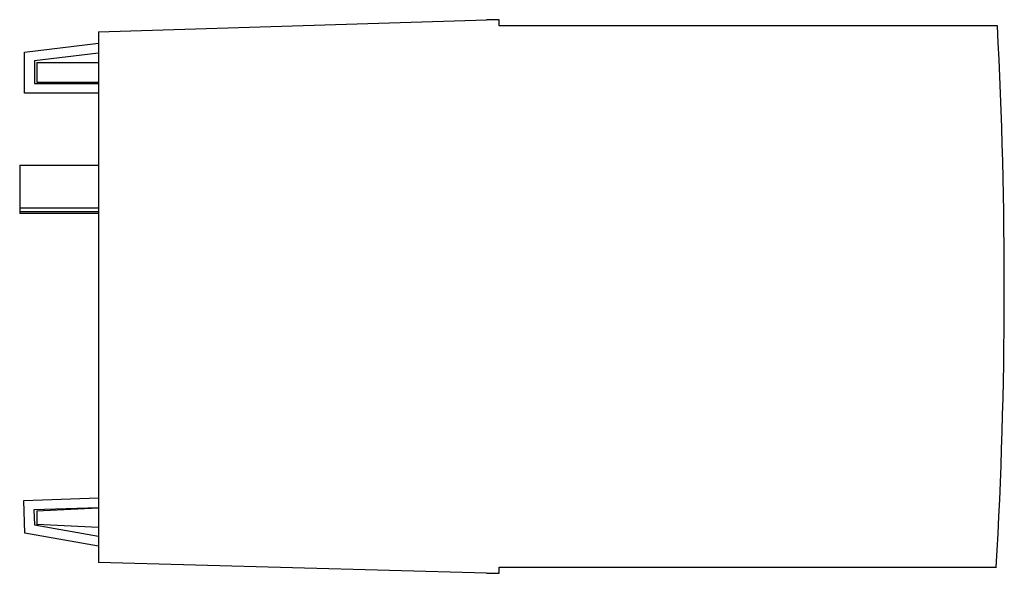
# Model space of a CAD drawing. Header units: millimetres. Extents: x 11.7 to 91.7, y 48.8 to 93.8.
import ezdxf

# ---------------------------------------------------------------- set-up
doc = ezdxf.new("R2010")
doc.units = ezdxf.units.MM
doc.header["$LTSCALE"] = 9.275015
doc.layers.get('0').update_dxf_attribs({"linetype": 'CONTINUOUS'})

msp = doc.modelspace()

# ---------------------------------------------------------------- linework, layer by layer
at = {"color": 7, "linetype": 'Continuous'}
for p, q in [((18.128, 92.818), (49.628, 93.818)), ((50.648, 93.818), (49.628, 93.818)), ((50.648, 93.318), (50.648, 93.818)), ((18.128, 92.818), (18.128, 49.7)), ((91.101, 93.318), (50.648, 93.318)), ((12.128, 91.168), (18.128, 91.905)), ((12.128, 87.838), (12.128, 91.168)), ((18.128, 91.099), (12.928, 90.461)), ((12.928, 90.461), (12.928, 88.638)), ((13.128, 90.338), (13.128, 88.745)), ((13.128, 90.338), (18.128, 90.338)), ((13.128, 88.745), (18.128, 88.745)), ((12.928, 88.638), (18.128, 88.638)), ((18.128, 87.838), (12.128, 87.838)), ((11.728, 81.982), (11.728, 78.069)), ((11.728, 81.982), (18.128, 81.982)), ((11.728, 78.535), (18.128, 78.535)), ((11.728, 78.236), (18.128, 78.236)), ((18.128, 78.069), (11.728, 78.069)), ((12.052, 54.74), (18.128, 54.952)), ((12.144, 52.092), (12.052, 54.74)), ((18.128, 54.152), (12.879, 53.969)), ((12.879, 53.969), (12.921, 52.767)), ((13.128, 53.887), (18.096, 54.136)), ((13.128, 53.887), (13.128, 52.788)), ((18.096, 54.136), (18.128, 54.136)), ((12.921, 52.767), (18.128, 51.849)), ((18.133, 52.538), (13.128, 52.788)), ((18.128, 51.037), (12.144, 52.092)), ((49.628, 48.818), (18.128, 49.7)), ((49.628, 48.818), (50.648, 48.818)), ((50.648, 49.318), (91.019, 49.318)), ((50.648, 48.818), (50.648, 49.318))]:
    msp.add_line(p, q, dxfattribs=at)
msp.add_arc((-308.334, 72.068), 400, 356.73954, 3.04527, dxfattribs=at)

doc.saveas('drawing.dxf')
